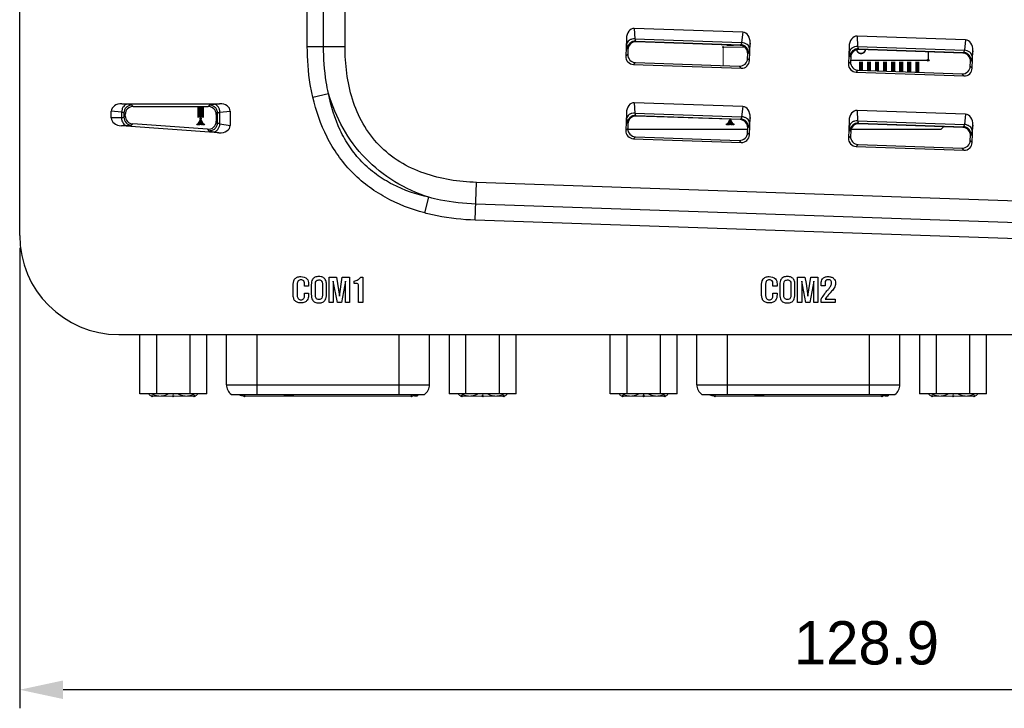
# Model space of a CAD drawing. Header units: millimetres. Extents: x 0 to 594, y 0 to 420.
# Tile 12 of 31: x 300 to 380, y 116 to 172. Entities that reach past the tile are written whole.
import ezdxf

# ---------------------------------------------------------------- set-up
doc = ezdxf.new("R2010")
doc.units = ezdxf.units.MM
doc.header["$LTSCALE"] = 46.2
doc.header["$PDMODE"] = 3
doc.header["$PDSIZE"] = 8
doc.layers.get('0').update_dxf_attribs({"linetype": 'CONTINUOUS'})
doc.layers.get('Defpoints').update_dxf_attribs({"linetype": 'CONTINUOUS'})
for name, color, linetype in [('2D-OUT_MSR-B2MWA-EX-DIM', 7, 'CONTINUOUS'), ('D_SUB_09P-SHAPE', 7, 'CONTINUOUS'), ('PCB-TOPRP1000D_V100-SHAPE', 7, 'CONTINUOUS'), ('RP_TOP_CASE-SHAPE', 7, 'CONTINUOUS')]:
    doc.layers.add(name, color=color, linetype=linetype)
doc.styles.get("Standard").update_dxf_attribs({"font": 'gothic.ttf'})
doc.dimstyles.new('DIMSTYLE_2', dxfattribs={"dimtxt": 3.5, "dimasz": 3.5, "dimexe": 1.5, "dimexo": 1, "dimgap": 0.875, "dimtad": 1, "dimdec": 1, "dimdsep": 46, "dimtxsty": 'STANDARD', "dimblk": '_FILLED', "dimblk1": '_FILLED', "dimblk2": '_FILLED', "dimcen": 0.09, "dimadec": 5, "dimazin": 2, "dimtp": 0.3, "dimtm": 0.3, "dimtfac": 1, "dimtdec": 1, "dimtofl": 0, "dimtmove": 0, "dimatfit": 3, "dimldrblk": '_FILLED', "dimfxl": 1, "dimtolj": 1, "dimarcsym": 0})

# ---------------------------------------------------------------- blocks, each defined once
blk = doc.blocks.new('_FILLED')
at = {"color": 0, "linetype": 'ByBlock'}
blk.add_solid([(0, 0), (-1, 0.214), (-1, -0.214)], dxfattribs=at)
blk = doc.blocks.new('*D13')
at = {"layer": '2D-OUT_MSR-B2MWA-EX-DIM', "color": 0, "linetype": 'Continuous', "lineweight": -2}
for p, q in [((299.996, 153.325), (299.996, 116.128)), ((428.896, 143.775), (428.896, 116.128)), ((425.396, 117.628), (303.496, 117.628))]:
    blk.add_line(p, q, dxfattribs=at)
at = {"layer": 'Defpoints', "color": 0, "linetype": 'Continuous'}
for p in [(299.996, 154.325), (428.896, 144.775), (299.996, 117.628)]:
    blk.add_point(p, dxfattribs=at)
at = {"layer": '2D-OUT_MSR-B2MWA-EX-DIM', "color": 0, "linetype": 'Continuous', "lineweight": -2, "xscale": 3.5, "yscale": 3.5, "zscale": 3.5, "rotation": 180}
blk.add_blockref('_FILLED', (299.996, 117.628), dxfattribs=at)
at = {"layer": '2D-OUT_MSR-B2MWA-EX-DIM', "color": 0, "linetype": 'Continuous', "lineweight": -2, "xscale": 3.5, "yscale": 3.5, "zscale": 3.5}
blk.add_blockref('_FILLED', (428.896, 117.628), dxfattribs=at)
at = {"layer": '2D-OUT_MSR-B2MWA-EX-DIM', "color": 0, "linetype": 'Continuous', "insert": (368.395, 123.17), "char_height": 3.5, "attachment_point": 2, "line_spacing_factor": 0.9}
blk.add_mtext('\\A1;128.9', dxfattribs=at)

msp = doc.modelspace()

# ---------------------------------------------------------------- linework, layer by layer
at = {"layer": 'D_SUB_09P-SHAPE', "color": 7, "linetype": 'Continuous'}
for p, q in [((309.693, 141.525), (309.693, 146.325)), ((311.047, 146.325), (311.047, 141.525)), ((313.755, 141.525), (313.755, 146.325)), ((315.109, 141.525), (315.109, 146.325)), ((316.696, 142.275), (316.696, 146.325)), ((319.146, 146.325), (319.146, 141.475)), ((330.646, 141.475), (330.646, 146.325)), ((333.096, 142.275), (333.096, 146.325)), ((334.683, 146.325), (334.683, 141.525)), ((336.037, 141.525), (336.037, 146.325)), ((338.745, 141.525), (338.745, 146.325)), ((340.099, 141.525), (340.099, 146.325)), ((347.693, 141.525), (347.693, 146.325)), ((349.047, 146.325), (349.047, 141.525)), ((351.755, 141.525), (351.755, 146.325)), ((353.109, 141.525), (353.109, 146.325)), ((354.696, 142.275), (354.696, 146.325)), ((357.146, 146.325), (357.146, 141.475)), ((368.646, 141.475), (368.646, 146.325)), ((371.096, 142.275), (371.096, 146.325)), ((372.683, 146.325), (372.683, 141.525)), ((374.037, 141.525), (374.037, 146.325)), ((376.745, 141.525), (376.745, 146.325)), ((378.099, 141.525), (378.099, 146.325)), ((316.696, 142.275), (333.096, 142.275)), ((354.696, 142.275), (371.096, 142.275)), ((315.109, 141.525), (309.693, 141.525)), ((317.096, 141.475), (332.696, 141.475)), ((321.396, 141.375), (321.396, 141.475)), ((322.108, 141.375), (321.396, 141.375)), ((321.435, 141.375), (321.435, 141.475)), ((321.495, 141.375), (321.495, 141.475)), ((321.594, 141.375), (321.594, 141.475)), ((321.693, 141.375), (321.693, 141.475)), ((321.792, 141.375), (321.792, 141.475)), ((321.891, 141.375), (321.891, 141.475)), ((321.99, 141.375), (321.99, 141.475)), ((322.049, 141.375), (322.049, 141.475)), ((322.089, 141.375), (322.089, 141.475)), ((322.108, 141.375), (322.108, 141.475)), ((331.896, 141.375), (331.896, 141.475)), ((331.896, 141.375), (332.133, 141.375)), ((332.015, 141.375), (332.015, 141.475)), ((332.133, 141.475), (332.133, 141.375)), ((340.099, 141.525), (334.683, 141.525)), ((353.109, 141.525), (347.693, 141.525)), ((355.096, 141.475), (370.696, 141.475)), ((359.396, 141.375), (359.396, 141.475)), ((360.108, 141.375), (359.396, 141.375)), ((359.435, 141.375), (359.435, 141.475)), ((359.495, 141.375), (359.495, 141.475)), ((359.594, 141.375), (359.594, 141.475)), ((359.693, 141.375), (359.693, 141.475)), ((359.792, 141.375), (359.792, 141.475)), ((359.891, 141.375), (359.891, 141.475)), ((359.99, 141.375), (359.99, 141.475)), ((360.049, 141.375), (360.049, 141.475)), ((360.089, 141.375), (360.089, 141.475)), ((360.108, 141.375), (360.108, 141.475)), ((369.896, 141.375), (369.896, 141.475)), ((369.896, 141.375), (370.133, 141.375)), ((370.015, 141.375), (370.015, 141.475)), ((370.133, 141.475), (370.133, 141.375)), ((378.099, 141.525), (372.683, 141.525))]:
    msp.add_line(p, q, dxfattribs=at)
for centre, start, end in [((317.696, 142.275), 180, 233.1301), ((332.096, 142.275), 306.8699, 0), ((355.696, 142.275), 180, 233.1301), ((370.096, 142.275), 306.8699, 0)]:
    msp.add_arc(centre, 1, start, end, dxfattribs=at)
at = {"layer": 'PCB-TOPRP1000D_V100-SHAPE', "color": 7, "linetype": 'Continuous'}
for p, q in [((374.617, 163.118), (374.396, 162.9)), ((358.8, 162.9), (349.116, 162.9)), ((374.396, 162.9), (367.148, 162.9))]:
    msp.add_line(p, q, dxfattribs=at)
for points, const_width in [([(358.56, 169.545), (356.821, 169.545)], 0.084), ([(356.821, 169.545), (356.821, 168.053)], 0.084), ([(357.386, 169.645), (357.386, 169.713)], 0.546), ([(373.386, 168.48), (373.386, 169.16)], 0.126), ([(367.11, 168.48), (373.386, 168.48)], 0.126), ([(367.946, 167.67), (367.946, 168.37)], 0.336), ([(368.596, 167.647), (368.596, 168.37)], 0.336), ([(369.246, 167.624), (369.246, 168.37)], 0.336), ([(369.896, 167.602), (369.896, 168.37)], 0.336), ([(370.546, 167.579), (370.546, 168.37)], 0.336), ([(371.196, 167.556), (371.196, 168.37)], 0.336), ([(371.846, 167.534), (371.846, 168.37)], 0.336), ([(372.496, 167.511), (372.496, 168.37)], 0.336), ([(314.611, 163.845), (314.611, 164.754)], 0.546), ([(314.361, 163.308), (314.611, 163.758)], 0.084), ([(314.861, 163.308), (314.361, 163.308)], 0.084), ([(314.483, 163.378), (314.611, 163.608)], 0.084), ([(314.739, 163.378), (314.483, 163.378)], 0.084), ([(314.5, 163.308), (314.611, 163.508)], 0.084), ([(314.611, 163.758), (314.861, 163.308)], 0.084), ([(314.611, 163.608), (314.739, 163.378)], 0.084), ([(314.611, 163.508), (314.722, 163.308)], 0.084), ([(357.136, 163.308), (357.362, 163.715)], 0.084), ([(357.636, 163.308), (357.136, 163.308)], 0.084), ([(357.258, 163.378), (357.386, 163.608)], 0.084), ([(357.514, 163.378), (357.258, 163.378)], 0.084), ([(357.275, 163.308), (357.386, 163.508)], 0.084), ([(357.386, 163.608), (357.514, 163.378)], 0.084), ([(357.386, 163.508), (357.497, 163.308)], 0.084), ([(357.411, 163.714), (357.636, 163.308)], 0.084), ([(312.396, 141.355), (312.396, 141.525)], 0.084), ([(337.396, 141.355), (337.396, 141.525)], 0.084), ([(350.396, 141.355), (350.396, 141.525)], 0.084), ([(375.396, 141.355), (375.396, 141.525)], 0.084), ([(314.096, 141.355), (310.696, 141.355)], 0.084), ([(318.15, 141.355), (331.642, 141.355)], 0.084), ([(335.696, 141.355), (339.096, 141.355)], 0.084), ([(352.096, 141.355), (348.696, 141.355)], 0.084), ([(356.15, 141.355), (369.642, 141.355)], 0.084), ([(373.696, 141.355), (377.096, 141.355)], 0.084)]:
    msp.add_lwpolyline(points, dxfattribs=dict(at, const_width=const_width))
for points, const_width in [([(367.609, 169.335, 0.882684), (368.303, 169.338)], 0.126), ([(310.426, 141.525, 0.288162), (310.696, 141.355)], 0.084), ([(310.675, 141.525, 0.255919), (312.001, 141.525)], 0.084), ([(312.791, 141.525, 0.255919), (314.117, 141.525)], 0.084), ([(314.096, 141.355, 0.288162), (314.366, 141.525)], 0.084), ([(335.426, 141.525, 0.288162), (335.696, 141.355)], 0.084), ([(335.675, 141.525, 0.255919), (337.001, 141.525)], 0.084), ([(337.791, 141.525, 0.255919), (339.117, 141.525)], 0.084), ([(339.096, 141.355, 0.288162), (339.366, 141.525)], 0.084), ([(348.426, 141.525, 0.288162), (348.696, 141.355)], 0.084), ([(348.675, 141.525, 0.255919), (350.001, 141.525)], 0.084), ([(350.791, 141.525, 0.255919), (352.117, 141.525)], 0.084), ([(352.096, 141.355, 0.288162), (352.366, 141.525)], 0.084), ([(373.426, 141.525, 0.288162), (373.696, 141.355)], 0.084), ([(373.675, 141.525, 0.255919), (375.001, 141.525)], 0.084), ([(375.791, 141.525, 0.255919), (377.117, 141.525)], 0.084), ([(377.096, 141.355, 0.288162), (377.366, 141.525)], 0.084), ([(317.675, 141.475, 0.124284), (318.15, 141.355)], 0.084), ([(331.642, 141.355, 0.064206), (331.896, 141.388)], 0.084), ([(355.675, 141.475, 0.124284), (356.15, 141.355)], 0.084), ([(369.642, 141.355, 0.064206), (369.896, 141.388)], 0.084)]:
    msp.add_lwpolyline(points, format="xyb", dxfattribs=dict(at, const_width=const_width))
for centre, radius in [((356.821, 169.545), 0.05), ((373.386, 168.48), 0.075), ((314.361, 163.308), 0.05), ((314.483, 163.378), 0.05), ((314.5, 163.308), 0.05), ((314.611, 163.758), 0.05), ((314.611, 163.608), 0.05), ((314.611, 163.508), 0.05), ((314.722, 163.308), 0.05), ((314.739, 163.378), 0.05), ((314.861, 163.308), 0.05), ((357.136, 163.308), 0.05), ((357.258, 163.378), 0.05), ((357.275, 163.308), 0.05), ((357.386, 163.608), 0.05), ((357.386, 163.508), 0.05), ((357.497, 163.308), 0.05), ((357.514, 163.378), 0.05), ((357.636, 163.308), 0.05), ((310.696, 141.355), 0.05), ((312.396, 141.355), 0.05), ((314.096, 141.355), 0.05), ((318.15, 141.355), 0.05), ((331.642, 141.355), 0.05), ((335.696, 141.355), 0.05), ((337.396, 141.355), 0.05), ((339.096, 141.355), 0.05), ((348.696, 141.355), 0.05), ((350.396, 141.355), 0.05), ((352.096, 141.355), 0.05), ((356.15, 141.355), 0.05), ((369.642, 141.355), 0.05), ((373.696, 141.355), 0.05), ((375.396, 141.355), 0.05), ((377.096, 141.355), 0.05)]:
    msp.add_circle(centre, radius, dxfattribs=at)
at = {"layer": 'RP_TOP_CASE-SHAPE', "color": 7, "linetype": 'Continuous'}
for p, q in [((299.996, 154.325), (299.996, 272.025)), ((323.229, 169.607), (323.229, 241.192)), ((324.537, 169.607), (324.537, 241.193)), ((326.28, 169.607), (326.28, 241.193)), ((358.412, 170.751), (349.642, 171.058)), ((349.642, 171.058), (349.686, 170.223)), ((349, 170.217), (348.951, 168.815)), ((349, 170.217), (349.022, 169.786)), ((349.686, 170.223), (358.31, 169.922)), ((358.412, 170.751), (358.31, 169.922)), ((376.401, 170.129), (367.631, 170.435)), ((367.631, 170.435), (367.675, 169.6)), ((323.229, 169.607), (326.28, 169.607)), ((349.08, 169.408), (349.13, 169.354)), ((349.749, 170.033), (358.233, 169.736)), ((349.749, 170.033), (349.8, 169.978)), ((358.179, 169.686), (349.8, 169.978)), ((358.233, 169.736), (358.179, 169.686)), ((358.994, 169.868), (358.941, 169.44)), ((358.945, 168.466), (358.994, 169.868)), ((366.989, 169.594), (366.94, 168.193)), ((366.989, 169.594), (367.012, 169.163)), ((367.675, 169.6), (376.299, 169.299)), ((367.739, 169.41), (376.222, 169.114)), ((367.739, 169.41), (367.789, 169.356)), ((376.401, 170.129), (376.299, 169.299)), ((348.951, 168.815), (349.117, 168.97)), ((349.13, 169.354), (349.117, 168.97)), ((358.79, 168.632), (358.803, 169.016)), ((358.945, 168.466), (358.79, 168.632)), ((358.858, 169.067), (358.803, 169.016)), ((367.069, 168.785), (367.119, 168.731)), ((367.119, 168.731), (367.106, 168.347)), ((376.168, 169.063), (367.789, 169.356)), ((376.222, 169.114), (376.168, 169.063)), ((376.983, 169.245), (376.93, 168.817)), ((376.934, 167.844), (376.983, 169.245)), ((349.575, 168.146), (349.741, 168.3)), ((349.575, 168.146), (358.275, 167.842)), ((349.741, 168.3), (358.12, 168.008)), ((358.275, 167.842), (358.12, 168.008)), ((366.94, 168.193), (367.106, 168.347)), ((376.779, 168.009), (376.793, 168.394)), ((376.934, 167.844), (376.779, 168.009)), ((376.847, 168.444), (376.793, 168.394)), ((367.565, 167.523), (367.73, 167.677)), ((367.565, 167.523), (376.264, 167.219)), ((367.73, 167.677), (376.11, 167.385)), ((376.264, 167.219), (376.11, 167.385)), ((323.67, 165.506), (324.944, 165.801)), ((308.684, 164.937), (308.254, 164.975)), ((308.254, 164.975), (316.138, 164.975)), ((309.173, 164.754), (309.06, 164.867)), ((309.173, 164.754), (315.219, 164.754)), ((315.219, 164.754), (315.332, 164.867)), ((315.708, 164.937), (316.138, 164.975)), ((358.412, 164.751), (349.642, 165.058)), ((349.642, 165.058), (349.686, 164.223)), ((358.412, 164.751), (358.31, 163.922)), ((307.392, 163.82), (307.392, 164.363)), ((308.224, 164.29), (307.392, 164.363)), ((308.224, 163.835), (307.392, 163.82)), ((308.224, 164.29), (308.224, 163.835)), ((308.525, 164.107), (308.412, 164.219)), ((308.412, 164.219), (308.412, 163.88)), ((308.525, 163.985), (308.412, 163.88)), ((308.525, 163.985), (308.525, 164.107)), ((315.867, 164.107), (315.98, 164.219)), ((315.867, 164.107), (315.867, 163.562)), ((315.98, 163.441), (315.98, 164.219)), ((316.168, 164.29), (317, 164.363)), ((316.168, 163.344), (316.168, 164.29)), ((317, 164.363), (317, 163.213)), ((349, 164.217), (348.951, 162.815)), ((349, 164.217), (349.022, 163.786)), ((349.686, 164.223), (358.31, 163.922)), ((349.749, 164.033), (358.233, 163.736)), ((349.749, 164.033), (349.799, 163.979)), ((358.18, 163.687), (349.799, 163.979)), ((358.994, 163.868), (358.941, 163.44)), ((358.945, 162.466), (358.994, 163.868)), ((376.401, 164.129), (367.631, 164.435)), ((367.631, 164.435), (367.675, 163.6)), ((376.401, 164.129), (376.299, 163.299)), ((308.639, 163.189), (308.209, 163.182)), ((316.093, 162.63), (308.209, 163.182)), ((309.127, 163.339), (309.014, 163.234)), ((315.174, 162.916), (309.127, 163.339)), ((315.867, 163.562), (315.98, 163.441)), ((316.168, 163.344), (317, 163.213)), ((349.08, 163.408), (349.129, 163.355)), ((349.129, 163.355), (349.116, 162.969)), ((358.233, 163.736), (358.18, 163.687)), ((358.858, 163.067), (358.804, 163.017)), ((366.989, 163.594), (366.94, 162.193)), ((366.989, 163.594), (367.012, 163.163)), ((367.675, 163.6), (376.299, 163.299)), ((367.739, 163.41), (376.222, 163.114)), ((367.739, 163.41), (367.788, 163.357)), ((376.169, 163.064), (367.788, 163.357)), ((376.222, 163.114), (376.169, 163.064)), ((376.983, 163.245), (376.93, 162.817)), ((376.934, 161.844), (376.983, 163.245)), ((315.174, 162.916), (315.287, 162.795)), ((315.663, 162.698), (316.093, 162.63)), ((348.951, 162.815), (349.116, 162.969)), ((349.575, 162.146), (349.74, 162.299)), ((349.74, 162.299), (358.121, 162.007)), ((358.791, 162.631), (358.804, 163.017)), ((358.945, 162.466), (358.791, 162.631)), ((366.94, 162.193), (367.105, 162.346)), ((367.069, 162.785), (367.118, 162.732)), ((367.118, 162.732), (367.105, 162.346)), ((376.78, 162.008), (376.794, 162.394)), ((376.847, 162.444), (376.794, 162.394)), ((349.575, 162.146), (358.275, 161.842)), ((358.275, 161.842), (358.121, 162.007)), ((367.565, 161.523), (367.729, 161.676)), ((367.565, 161.523), (376.264, 161.219)), ((367.729, 161.676), (376.111, 161.384)), ((376.934, 161.844), (376.78, 162.008)), ((376.264, 161.219), (376.111, 161.384)), ((336.794, 155.565), (336.9, 158.614)), ((428.896, 155.429), (336.9, 158.614)), ((332.711, 156.148), (333.049, 157.411)), ((428.896, 153.685), (336.839, 156.871)), ((428.896, 152.376), (336.794, 155.565)), ((322.41, 150.413), (322.41, 149.465)), ((323.005, 150.23), (323.005, 150.493)), ((323.334, 150.422), (323.334, 150.23)), ((323.55, 150.335), (323.55, 149.581)), ((323.879, 149.487), (323.879, 150.443)), ((324.45, 150.443), (324.45, 149.496)), ((324.777, 149.581), (324.777, 150.335)), ((324.996, 150.967), (325.583, 150.967)), ((324.996, 148.922), (324.996, 150.967)), ((325.656, 148.922), (325.324, 150.636)), ((325.324, 150.636), (325.324, 148.922)), ((325.583, 150.967), (325.672, 150.448)), ((325.672, 150.448), (325.816, 149.421)), ((325.816, 149.421), (326.056, 150.967)), ((326.305, 150.636), (325.98, 148.922)), ((326.056, 150.967), (326.634, 150.967)), ((326.305, 148.922), (326.305, 150.636)), ((326.634, 150.967), (326.634, 148.922)), ((327.024, 150.46), (327.024, 150.641)), ((327.071, 150.46), (327.024, 150.46)), ((327.541, 150.967), (327.711, 150.967)), ((327.711, 150.967), (327.711, 148.922)), ((360.248, 150.413), (360.248, 149.465)), ((360.843, 150.23), (360.843, 150.493)), ((361.172, 150.422), (361.172, 150.23)), ((361.388, 150.335), (361.388, 149.581)), ((361.717, 149.487), (361.717, 150.443)), ((362.288, 150.443), (362.288, 149.496)), ((362.615, 149.581), (362.615, 150.335)), ((362.834, 150.967), (363.421, 150.967)), ((362.834, 148.922), (362.834, 150.967)), ((363.494, 148.922), (363.163, 150.636)), ((363.163, 150.636), (363.163, 148.922)), ((363.421, 150.967), (363.511, 150.448)), ((363.511, 150.448), (363.654, 149.421)), ((363.654, 149.421), (363.894, 150.967)), ((364.143, 150.636), (363.818, 148.922)), ((363.894, 150.967), (364.472, 150.967)), ((364.143, 148.922), (364.143, 150.636)), ((364.472, 150.967), (364.472, 148.922)), ((364.728, 150.272), (364.728, 150.352)), ((365.05, 150.467), (365.05, 150.272)), ((322.081, 149.649), (322.081, 150.246)), ((323.334, 150.23), (323.005, 150.23)), ((323.005, 149.672), (323.334, 149.672)), ((323.005, 149.484), (323.005, 149.672)), ((323.334, 149.672), (323.334, 149.59)), ((327.376, 148.922), (327.376, 150.136)), ((359.919, 149.649), (359.919, 150.246)), ((361.172, 150.23), (360.843, 150.23)), ((360.843, 149.672), (361.172, 149.672)), ((360.843, 149.484), (360.843, 149.672)), ((361.172, 149.672), (361.172, 149.59)), ((365.05, 150.272), (364.728, 150.272)), ((325.324, 148.922), (324.996, 148.922)), ((325.98, 148.922), (325.656, 148.922)), ((326.634, 148.922), (326.305, 148.922)), ((327.711, 148.922), (327.376, 148.922)), ((363.163, 148.922), (362.834, 148.922)), ((363.818, 148.922), (363.494, 148.922)), ((364.472, 148.922), (364.143, 148.922)), ((364.728, 148.922), (364.728, 149.216)), ((365.852, 148.922), (364.728, 148.922)), ((365.053, 149.186), (365.852, 149.186)), ((365.852, 149.186), (365.852, 148.922)), ((307.996, 146.325), (380.955, 146.325))]:
    msp.add_line(p, q, dxfattribs=at)
for centre, radius, start, end in [((309.065, 163.885), 0.653, 180.47364, 265.52636), ((307.996, 154.325), 8, 180, 270), ((368.208, 147.097), 4.074, 141.97662, 148.65677), ((370.547, 145.194), 6.791, 140.57131, 144.007)]:
    msp.add_arc(centre, radius, start, end, dxfattribs=at)
for centre, major_axis, ratio, start_param, end_param in [((349.65, 170.137), (-0.048, 0.92), 0.705758, -0.061667, 1.447461), ((358.34, 169.834), (0.112, 0.914), 0.705758, -1.447461, 0.061667), ((367.639, 169.515), (-0.048, 0.92), 0.705758, -0.061667, 1.447461), ((349.782, 169.326), (-0.451, 0.475), 0.992588, -0.791497, 0.771703), ((358.151, 169.034), (0.484, 0.442), 0.992577, -0.771002, 0.792198), ((376.329, 169.211), (0.112, 0.914), 0.705758, -1.447461, 0.061667), ((349.603, 168.798), (-0.479, -0.447), 0.992433, -0.7816, 0.7816), ((349.769, 168.952), (0.475, 0.452), 0.992285, 2.349795, 3.912995), ((358.138, 168.66), (-0.442, 0.483), 0.992274, -3.913696, -2.350496), ((367.771, 168.704), (-0.451, 0.475), 0.992588, -0.791497, 0.771703), ((376.141, 168.411), (0.484, 0.442), 0.992577, -0.771002, 0.792198), ((358.293, 168.494), (0.447, -0.479), 0.992433, -0.7816, 0.7816), ((367.592, 168.175), (-0.479, -0.447), 0.992433, -0.7816, 0.7816), ((367.758, 168.329), (0.475, 0.452), 0.992285, 2.349795, 3.912995), ((376.128, 168.037), (-0.442, 0.483), 0.992274, -3.913696, -2.350496), ((376.282, 167.871), (0.447, -0.479), 0.992433, -0.7816, 0.7816), ((308.311, 164.323), (-0.917, 0.08), 0.705758, -1.447461, 0.061667), ((309.177, 164.102), (0.468, -0.458), 0.992583, 2.349739, 3.912939), ((315.214, 164.102), (0.468, 0.458), 0.992583, -0.771346, 0.791854), ((316.081, 164.323), (0.917, 0.08), 0.705758, -0.061667, 1.447461), ((349.65, 164.137), (-0.048, 0.92), 0.705758, -0.061667, 1.447461), ((358.34, 163.834), (0.112, 0.914), 0.705758, -1.447461, 0.061667), ((309.177, 163.989), (0.474, 0.452), 0.992778, 2.384108, 3.878006), ((349.781, 163.327), (-0.451, 0.475), 0.992588, -0.791497, 0.771703), ((367.639, 163.515), (-0.048, 0.92), 0.705758, -0.061667, 1.447461), ((376.329, 163.211), (0.112, 0.914), 0.705758, -1.447461, 0.061667), ((308.311, 163.829), (-0.919, -0.016), 0.707051, -0.012568, 1.447235), ((315.215, 163.567), (-0.443, 0.483), 0.991708, -3.948654, -2.316188), ((316.081, 163.285), (0.914, -0.144), 0.702755, -1.44798, 0.110325), ((358.152, 163.035), (0.484, 0.442), 0.992577, -0.771002, 0.792198), ((367.77, 162.705), (-0.451, 0.475), 0.992588, -0.791497, 0.771703), ((376.141, 162.412), (0.484, 0.442), 0.992577, -0.771002, 0.792198), ((349.603, 162.798), (-0.479, -0.447), 0.992433, -0.7816, 0.7816), ((349.768, 162.951), (0.475, 0.452), 0.992285, 2.349795, 3.912995), ((358.139, 162.659), (-0.442, 0.483), 0.992274, -3.913696, -2.350496), ((358.293, 162.494), (0.447, -0.479), 0.992433, -0.7816, 0.7816), ((367.757, 162.328), (0.475, 0.452), 0.992285, 2.349795, 3.912995), ((367.592, 162.175), (-0.479, -0.447), 0.992433, -0.7816, 0.7816), ((376.128, 162.036), (-0.442, 0.483), 0.992274, -3.913696, -2.350496), ((376.282, 161.871), (0.447, -0.479), 0.992433, -0.7816, 0.7816)]:
    msp.add_ellipse(centre, major_axis=major_axis, ratio=ratio, start_param=start_param, end_param=end_param, dxfattribs=at)
for points, knots in [([(349.686, 170.223), (349.605, 170.222), (349.447, 170.2), (349.237, 170.109), (349.082, 169.969), (349.03, 169.846), (349.022, 169.786)], [0, 0, 0, 0, 0.283673, 0.551219, 0.78966, 1, 1, 1, 1]), ([(349.686, 170.223), (349.692, 170.179), (349.702, 170.12), (349.726, 170.057), (349.741, 170.037), (349.749, 170.033)], [0, 0, 0, 0, 0.654533, 0.864624, 1, 1, 1, 1]), ([(323.67, 165.506), (323.593, 165.841), (323.327, 167.193), (323.229, 168.575), (323.229, 169.607)], [0, 0, 0, 0, 0.250179, 1, 1, 1, 1]), ([(324.944, 165.801), (324.872, 166.112), (324.626, 167.367), (324.537, 168.649), (324.537, 169.607)], [0, 0, 0, 0, 0.250177, 1, 1, 1, 1]), ([(336.9, 158.614), (336.18, 158.639), (334.741, 158.771), (332.634, 159.289), (330.659, 160.203), (328.953, 161.563), (327.653, 163.315), (326.807, 165.32), (326.363, 167.444), (326.28, 168.887), (326.28, 169.607)], [0, 0, 0, 0, 0.125082, 0.250115, 0.375073, 0.499965, 0.624863, 0.749844, 0.874902, 1, 1, 1, 1]), ([(349.022, 169.786), (349.025, 169.737), (349.031, 169.651), (349.043, 169.537), (349.057, 169.46), (349.07, 169.419), (349.08, 169.408)], [0, 0, 0, 0, 0.380901, 0.678762, 0.88587, 1, 1, 1, 1]), ([(349.749, 170.033), (349.666, 170.035), (349.495, 170.006), (349.276, 169.869), (349.124, 169.66), (349.083, 169.492), (349.08, 169.408)], [0, 0, 0, 0, 0.249777, 0.5, 0.750223, 1, 1, 1, 1]), ([(358.31, 169.922), (358.301, 169.878), (358.287, 169.82), (358.258, 169.759), (358.241, 169.74), (358.233, 169.736)], [0, 0, 0, 0, 0.654617, 0.864682, 1, 1, 1, 1]), ([(358.858, 169.067), (358.86, 169.151), (358.831, 169.321), (358.694, 169.54), (358.485, 169.692), (358.317, 169.733), (358.233, 169.736)], [0, 0, 0, 0, 0.249777, 0.5, 0.750223, 1, 1, 1, 1]), ([(358.941, 169.44), (358.938, 169.5), (358.895, 169.627), (358.749, 169.777), (358.547, 169.882), (358.391, 169.915), (358.31, 169.922)], [0, 0, 0, 0, 0.21034, 0.448781, 0.716327, 1, 1, 1, 1]), ([(358.941, 169.44), (358.935, 169.391), (358.923, 169.305), (358.904, 169.193), (358.883, 169.117), (358.868, 169.077), (358.858, 169.067)], [0, 0, 0, 0, 0.380846, 0.678848, 0.885898, 1, 1, 1, 1]), ([(367.675, 169.6), (367.594, 169.599), (367.436, 169.577), (367.227, 169.486), (367.071, 169.346), (367.019, 169.223), (367.012, 169.163)], [0, 0, 0, 0, 0.283673, 0.551219, 0.78966, 1, 1, 1, 1]), ([(367.739, 169.41), (367.655, 169.412), (367.484, 169.383), (367.265, 169.247), (367.113, 169.037), (367.072, 168.869), (367.069, 168.785)], [0, 0, 0, 0, 0.249777, 0.5, 0.750223, 1, 1, 1, 1]), ([(367.675, 169.6), (367.681, 169.556), (367.691, 169.497), (367.716, 169.434), (367.731, 169.414), (367.739, 169.41)], [0, 0, 0, 0, 0.654533, 0.864624, 1, 1, 1, 1]), ([(367.012, 169.163), (367.014, 169.115), (367.02, 169.028), (367.032, 168.914), (367.047, 168.838), (367.059, 168.796), (367.069, 168.785)], [0, 0, 0, 0, 0.380901, 0.678762, 0.88587, 1, 1, 1, 1]), ([(376.299, 169.299), (376.29, 169.255), (376.276, 169.197), (376.247, 169.136), (376.231, 169.117), (376.222, 169.114)], [0, 0, 0, 0, 0.654617, 0.864682, 1, 1, 1, 1]), ([(376.847, 168.444), (376.849, 168.528), (376.82, 168.698), (376.683, 168.918), (376.474, 169.069), (376.306, 169.11), (376.222, 169.114)], [0, 0, 0, 0, 0.249777, 0.5, 0.750223, 1, 1, 1, 1]), ([(376.93, 168.817), (376.927, 168.877), (376.884, 169.004), (376.738, 169.154), (376.536, 169.26), (376.38, 169.293), (376.299, 169.299)], [0, 0, 0, 0, 0.21034, 0.448781, 0.716327, 1, 1, 1, 1]), ([(376.93, 168.817), (376.924, 168.769), (376.913, 168.682), (376.893, 168.57), (376.873, 168.494), (376.857, 168.454), (376.847, 168.444)], [0, 0, 0, 0, 0.380846, 0.678848, 0.885898, 1, 1, 1, 1]), ([(332.711, 156.148), (331.608, 156.443), (329.987, 157.067), (328.062, 158.314), (326.772, 159.456), (325.675, 160.785), (324.496, 162.751), (323.928, 164.393), (323.67, 165.506)], [0, 0, 0, 0, 0.249781, 0.37488, 0.499973, 0.62507, 0.750183, 1, 1, 1, 1]), ([(333.049, 157.411), (332.04, 157.636), (330.549, 158.143), (328.778, 159.23), (327.6, 160.255), (326.615, 161.468), (325.59, 163.276), (325.135, 164.784), (324.944, 165.801)], [0, 0, 0, 0, 0.249748, 0.374861, 0.499968, 0.625082, 0.750211, 1, 1, 1, 1]), ([(333.049, 157.411), (332.09, 157.731), (330.227, 158.566), (327.819, 160.467), (326.002, 162.94), (325.231, 164.831), (324.944, 165.801)], [0, 0, 0, 0, 0.250042, 0.499977, 0.749923, 1, 1, 1, 1]), ([(308.684, 164.937), (308.624, 164.932), (308.499, 164.884), (308.354, 164.734), (308.255, 164.528), (308.228, 164.371), (308.224, 164.29)], [0, 0, 0, 0, 0.21034, 0.448781, 0.716327, 1, 1, 1, 1]), ([(309.06, 164.867), (308.976, 164.866), (308.806, 164.831), (308.592, 164.687), (308.448, 164.473), (308.413, 164.303), (308.412, 164.219)], [0, 0, 0, 0, 0.249777, 0.5, 0.750223, 1, 1, 1, 1]), ([(309.06, 164.867), (309.049, 164.877), (309.008, 164.891), (308.932, 164.908), (308.819, 164.924), (308.732, 164.933), (308.684, 164.937)], [0, 0, 0, 0, 0.11409, 0.321035, 0.619087, 1, 1, 1, 1]), ([(315.332, 164.867), (315.343, 164.877), (315.384, 164.891), (315.46, 164.908), (315.573, 164.924), (315.659, 164.933), (315.708, 164.937)], [0, 0, 0, 0, 0.114041, 0.321045, 0.618902, 1, 1, 1, 1]), ([(315.98, 164.219), (315.979, 164.303), (315.944, 164.473), (315.8, 164.687), (315.586, 164.831), (315.416, 164.866), (315.332, 164.867)], [0, 0, 0, 0, 0.249777, 0.5, 0.750223, 1, 1, 1, 1]), ([(316.168, 164.29), (316.164, 164.371), (316.137, 164.528), (316.038, 164.734), (315.893, 164.884), (315.768, 164.932), (315.708, 164.937)], [0, 0, 0, 0, 0.283673, 0.551219, 0.78966, 1, 1, 1, 1]), ([(308.412, 164.219), (308.408, 164.228), (308.389, 164.243), (308.327, 164.27), (308.268, 164.282), (308.224, 164.29)], [0, 0, 0, 0, 0.135314, 0.345264, 1, 1, 1, 1]), ([(308.412, 163.88), (308.408, 163.872), (308.388, 163.859), (308.326, 163.841), (308.268, 163.837), (308.224, 163.835)], [0, 0, 0, 0, 0.130408, 0.33736, 1, 1, 1, 1]), ([(308.224, 163.835), (308.225, 163.757), (308.245, 163.605), (308.331, 163.403), (308.464, 163.251), (308.581, 163.198), (308.639, 163.189)], [0, 0, 0, 0, 0.283965, 0.550689, 0.788789, 1, 1, 1, 1]), ([(315.98, 164.219), (315.984, 164.228), (316.003, 164.243), (316.065, 164.27), (316.124, 164.282), (316.168, 164.29)], [0, 0, 0, 0, 0.135277, 0.345281, 1, 1, 1, 1]), ([(349.686, 164.223), (349.605, 164.222), (349.447, 164.2), (349.237, 164.109), (349.082, 163.969), (349.03, 163.846), (349.022, 163.786)], [0, 0, 0, 0, 0.283673, 0.551219, 0.78966, 1, 1, 1, 1]), ([(349.749, 164.033), (349.666, 164.035), (349.495, 164.006), (349.276, 163.869), (349.124, 163.66), (349.083, 163.492), (349.08, 163.408)], [0, 0, 0, 0, 0.249777, 0.5, 0.750223, 1, 1, 1, 1]), ([(349.686, 164.223), (349.692, 164.179), (349.702, 164.12), (349.726, 164.057), (349.741, 164.037), (349.749, 164.033)], [0, 0, 0, 0, 0.654533, 0.864624, 1, 1, 1, 1]), ([(358.31, 163.922), (358.301, 163.878), (358.287, 163.82), (358.258, 163.759), (358.241, 163.74), (358.233, 163.736)], [0, 0, 0, 0, 0.654617, 0.864682, 1, 1, 1, 1]), ([(358.941, 163.44), (358.938, 163.5), (358.895, 163.627), (358.749, 163.777), (358.547, 163.882), (358.391, 163.915), (358.31, 163.922)], [0, 0, 0, 0, 0.21034, 0.448781, 0.716327, 1, 1, 1, 1]), ([(309.014, 163.234), (309.004, 163.224), (308.963, 163.213), (308.887, 163.201), (308.774, 163.193), (308.687, 163.19), (308.639, 163.189)], [0, 0, 0, 0, 0.112137, 0.318306, 0.617014, 1, 1, 1, 1]), ([(315.287, 162.795), (315.374, 162.79), (315.554, 162.815), (315.784, 162.956), (315.941, 163.176), (315.979, 163.353), (315.98, 163.441)], [0, 0, 0, 0, 0.24974, 0.5, 0.75026, 1, 1, 1, 1]), ([(315.663, 162.698), (315.725, 162.699), (315.857, 162.741), (316.015, 162.89), (316.126, 163.099), (316.161, 163.261), (316.168, 163.344)], [0, 0, 0, 0, 0.209283, 0.448077, 0.716561, 1, 1, 1, 1]), ([(315.98, 163.441), (315.984, 163.432), (316.003, 163.414), (316.065, 163.378), (316.123, 163.358), (316.168, 163.344)], [0, 0, 0, 0, 0.139386, 0.352463, 1, 1, 1, 1]), ([(349.022, 163.786), (349.025, 163.737), (349.031, 163.651), (349.043, 163.537), (349.057, 163.46), (349.07, 163.419), (349.08, 163.408)], [0, 0, 0, 0, 0.380901, 0.678762, 0.88587, 1, 1, 1, 1]), ([(358.858, 163.067), (358.86, 163.151), (358.831, 163.321), (358.694, 163.54), (358.485, 163.692), (358.317, 163.733), (358.233, 163.736)], [0, 0, 0, 0, 0.249777, 0.5, 0.750223, 1, 1, 1, 1]), ([(358.941, 163.44), (358.935, 163.391), (358.923, 163.305), (358.904, 163.193), (358.883, 163.117), (358.868, 163.077), (358.858, 163.067)], [0, 0, 0, 0, 0.380846, 0.678848, 0.885898, 1, 1, 1, 1]), ([(367.675, 163.6), (367.594, 163.599), (367.436, 163.577), (367.227, 163.486), (367.071, 163.346), (367.019, 163.223), (367.012, 163.163)], [0, 0, 0, 0, 0.283673, 0.551219, 0.78966, 1, 1, 1, 1]), ([(367.012, 163.163), (367.014, 163.115), (367.02, 163.028), (367.032, 162.914), (367.047, 162.838), (367.059, 162.796), (367.069, 162.785)], [0, 0, 0, 0, 0.380901, 0.678762, 0.88587, 1, 1, 1, 1]), ([(367.739, 163.41), (367.655, 163.412), (367.484, 163.383), (367.265, 163.247), (367.113, 163.037), (367.072, 162.869), (367.069, 162.785)], [0, 0, 0, 0, 0.249777, 0.5, 0.750223, 1, 1, 1, 1]), ([(367.675, 163.6), (367.681, 163.556), (367.691, 163.497), (367.716, 163.434), (367.731, 163.414), (367.739, 163.41)], [0, 0, 0, 0, 0.654533, 0.864624, 1, 1, 1, 1]), ([(376.299, 163.299), (376.29, 163.255), (376.276, 163.197), (376.247, 163.136), (376.231, 163.117), (376.222, 163.114)], [0, 0, 0, 0, 0.654617, 0.864682, 1, 1, 1, 1]), ([(376.847, 162.444), (376.849, 162.528), (376.82, 162.698), (376.683, 162.918), (376.474, 163.069), (376.306, 163.11), (376.222, 163.114)], [0, 0, 0, 0, 0.249777, 0.5, 0.750223, 1, 1, 1, 1]), ([(376.93, 162.817), (376.927, 162.877), (376.884, 163.004), (376.738, 163.154), (376.536, 163.26), (376.38, 163.293), (376.299, 163.299)], [0, 0, 0, 0, 0.21034, 0.448781, 0.716327, 1, 1, 1, 1]), ([(315.287, 162.795), (315.297, 162.784), (315.338, 162.767), (315.414, 162.744), (315.528, 162.721), (315.614, 162.706), (315.663, 162.698)], [0, 0, 0, 0, 0.116053, 0.323972, 0.621428, 1, 1, 1, 1]), ([(376.93, 162.817), (376.924, 162.769), (376.913, 162.682), (376.893, 162.57), (376.873, 162.494), (376.857, 162.454), (376.847, 162.444)], [0, 0, 0, 0, 0.380846, 0.678848, 0.885898, 1, 1, 1, 1]), ([(336.839, 156.871), (335.882, 156.905), (334.603, 157.039), (333.358, 157.328), (333.049, 157.411)], [0, 0, 0, 0, 0.749814, 1, 1, 1, 1]), ([(336.794, 155.565), (335.763, 155.6), (334.385, 155.746), (333.043, 156.058), (332.711, 156.148)], [0, 0, 0, 0, 0.749811, 1, 1, 1, 1]), ([(322.081, 150.246), (322.081, 150.432), (322.1, 150.734), (322.403, 150.99), (322.598, 151.01), (322.699, 151.01)], [0, 0, 0, 0, 0.497997, 0.72901, 1, 1, 1, 1]), ([(323.005, 150.493), (323.005, 150.554), (322.966, 150.66), (322.836, 150.73), (322.712, 150.745), (322.586, 150.729), (322.442, 150.634), (322.41, 150.498), (322.41, 150.413)], [0, 0, 0, 0, 0.199823, 0.319461, 0.461866, 0.601394, 0.724259, 1, 1, 1, 1]), ([(322.699, 151.01), (322.877, 151.01), (323.251, 150.924), (323.334, 150.565), (323.334, 150.422)], [0, 0, 0, 0, 0.554096, 1, 1, 1, 1]), ([(324.683, 150.775), (324.636, 150.851), (324.521, 150.948), (324.33, 151.002), (324.163, 151.014), (323.995, 151.002), (323.802, 150.949), (323.635, 150.804), (323.558, 150.572), (323.549, 150.42), (323.55, 150.335)], [0, 0, 0, 0, 0.163757, 0.255615, 0.361251, 0.468443, 0.561072, 0.724002, 0.845211, 1, 1, 1, 1]), ([(323.879, 150.443), (323.879, 150.512), (323.911, 150.626), (324.036, 150.724), (324.164, 150.744), (324.29, 150.725), (324.357, 150.673), (324.382, 150.643)], [0, 0, 0, 0, 0.293878, 0.465653, 0.6532, 0.833341, 1, 1, 1, 1]), ([(324.777, 150.335), (324.777, 150.38), (324.771, 150.53), (324.738, 150.684), (324.683, 150.775)], [0, 0, 0, 0, 0.29698, 1, 1, 1, 1]), ([(327.248, 150.448), (327.237, 150.45), (327.178, 150.459), (327.119, 150.46), (327.071, 150.46)], [0, 0, 0, 0, 0.189884, 1, 1, 1, 1]), ([(359.919, 150.246), (359.919, 150.432), (359.938, 150.734), (360.241, 150.99), (360.436, 151.01), (360.537, 151.01)], [0, 0, 0, 0, 0.497997, 0.72901, 1, 1, 1, 1]), ([(360.843, 150.493), (360.843, 150.554), (360.804, 150.66), (360.675, 150.731), (360.55, 150.745), (360.424, 150.729), (360.28, 150.634), (360.248, 150.498), (360.248, 150.413)], [0, 0, 0, 0, 0.199841, 0.319511, 0.462262, 0.601432, 0.724253, 1, 1, 1, 1]), ([(360.537, 151.01), (360.715, 151.01), (361.089, 150.924), (361.172, 150.565), (361.172, 150.422)], [0, 0, 0, 0, 0.554095, 1, 1, 1, 1]), ([(362.521, 150.775), (362.474, 150.851), (362.359, 150.948), (362.168, 151.002), (362.001, 151.014), (361.834, 151.002), (361.641, 150.949), (361.473, 150.804), (361.397, 150.572), (361.388, 150.42), (361.388, 150.335)], [0, 0, 0, 0, 0.163745, 0.255545, 0.361079, 0.46836, 0.561004, 0.724013, 0.845198, 1, 1, 1, 1]), ([(361.717, 150.443), (361.717, 150.512), (361.75, 150.626), (361.875, 150.724), (362.002, 150.744), (362.128, 150.725), (362.196, 150.673), (362.22, 150.643)], [0, 0, 0, 0, 0.293854, 0.465689, 0.653203, 0.833175, 1, 1, 1, 1]), ([(362.615, 150.335), (362.615, 150.38), (362.609, 150.53), (362.576, 150.684), (362.521, 150.775)], [0, 0, 0, 0, 0.296925, 1, 1, 1, 1]), ([(364.728, 150.352), (364.728, 150.445), (364.741, 150.611), (364.829, 150.842), (364.989, 150.961), (365.148, 151.004), (365.282, 151.013), (365.417, 151.004), (365.577, 150.969), (365.744, 150.876), (365.875, 150.693), (365.897, 150.548), (365.897, 150.474)], [0, 0, 0, 0, 0.146976, 0.261524, 0.379056, 0.444416, 0.518312, 0.59094, 0.656733, 0.7757, 0.883732, 1, 1, 1, 1]), ([(365.104, 150.678), (365.073, 150.638), (365.053, 150.562), (365.05, 150.489), (365.05, 150.467)], [0, 0, 0, 0, 0.69575, 1, 1, 1, 1]), ([(365.513, 150.683), (365.491, 150.707), (365.421, 150.745), (365.305, 150.755), (365.189, 150.744), (365.125, 150.703), (365.104, 150.678)], [0, 0, 0, 0, 0.221126, 0.513101, 0.781116, 1, 1, 1, 1]), ([(365.48, 150.196), (365.509, 150.24), (365.556, 150.324), (365.581, 150.463), (365.569, 150.585), (365.536, 150.659), (365.513, 150.683)], [0, 0, 0, 0, 0.299285, 0.54996, 0.808067, 1, 1, 1, 1]), ([(365.897, 150.474), (365.897, 150.409), (365.88, 150.281), (365.828, 150.162), (365.795, 150.107)], [0, 0, 0, 0, 0.500236, 1, 1, 1, 1]), ([(323.334, 149.59), (323.334, 149.492), (323.322, 149.318), (323.228, 149.071), (323.054, 148.935), (322.873, 148.887), (322.713, 148.876), (322.552, 148.887), (322.366, 148.933), (322.181, 149.07), (322.093, 149.344), (322.081, 149.536), (322.081, 149.649)], [0, 0, 0, 0, 0.131451, 0.233144, 0.346121, 0.410141, 0.483494, 0.560088, 0.626296, 0.740214, 0.849196, 1, 1, 1, 1]), ([(323.55, 149.581), (323.55, 149.491), (323.559, 149.334), (323.634, 149.093), (323.802, 148.945), (323.995, 148.891), (324.163, 148.878), (324.33, 148.891), (324.523, 148.946), (324.692, 149.093), (324.765, 149.335), (324.776, 149.492), (324.777, 149.581)], [0, 0, 0, 0, 0.125649, 0.220685, 0.346878, 0.418136, 0.500479, 0.581986, 0.652764, 0.77923, 0.875367, 1, 1, 1, 1]), ([(327.376, 150.136), (327.376, 150.154), (327.376, 150.209), (327.376, 150.264), (327.372, 150.3)], [0, 0, 0, 0, 0.340669, 1, 1, 1, 1]), ([(361.172, 149.59), (361.172, 149.492), (361.16, 149.318), (361.066, 149.071), (360.893, 148.935), (360.711, 148.887), (360.552, 148.876), (360.39, 148.887), (360.204, 148.933), (360.019, 149.07), (359.931, 149.344), (359.919, 149.536), (359.919, 149.649)], [0, 0, 0, 0, 0.131451, 0.233143, 0.346124, 0.410153, 0.483525, 0.5601, 0.626298, 0.740214, 0.849196, 1, 1, 1, 1]), ([(361.388, 149.581), (361.388, 149.491), (361.398, 149.334), (361.472, 149.093), (361.64, 148.945), (361.833, 148.891), (362.001, 148.878), (362.169, 148.891), (362.361, 148.946), (362.53, 149.093), (362.603, 149.335), (362.615, 149.492), (362.615, 149.581)], [0, 0, 0, 0, 0.125651, 0.220663, 0.346907, 0.418172, 0.500579, 0.582036, 0.652809, 0.779198, 0.875362, 1, 1, 1, 1]), ([(364.998, 149.607), (365.014, 149.627), (365.094, 149.728), (365.178, 149.825), (365.245, 149.903)], [0, 0, 0, 0, 0.201021, 1, 1, 1, 1]), ([(365.245, 149.903), (365.273, 149.934), (365.354, 150.03), (365.436, 150.126), (365.48, 150.196)], [0, 0, 0, 0, 0.332855, 1, 1, 1, 1]), ([(365.513, 149.752), (365.492, 149.728), (365.421, 149.647), (365.35, 149.566), (365.302, 149.508)], [0, 0, 0, 0, 0.298287, 1, 1, 1, 1]), ([(365.795, 150.107), (365.782, 150.085), (365.697, 149.96), (365.597, 149.846), (365.513, 149.752)], [0, 0, 0, 0, 0.170134, 1, 1, 1, 1]), ([(322.41, 149.465), (322.41, 149.382), (322.445, 149.248), (322.586, 149.149), (322.711, 149.13), (322.834, 149.148), (322.979, 149.251), (323.005, 149.394), (323.005, 149.484)], [0, 0, 0, 0, 0.24909, 0.366971, 0.492928, 0.617612, 0.731516, 1, 1, 1, 1]), ([(324.45, 149.496), (324.45, 149.417), (324.433, 149.288), (324.306, 149.163), (324.168, 149.14), (324.03, 149.165), (323.907, 149.286), (323.879, 149.41), (323.879, 149.487)], [0, 0, 0, 0, 0.236982, 0.365251, 0.506417, 0.641141, 0.770224, 1, 1, 1, 1]), ([(360.248, 149.465), (360.248, 149.382), (360.284, 149.248), (360.424, 149.149), (360.549, 149.13), (360.672, 149.148), (360.817, 149.251), (360.843, 149.394), (360.843, 149.484)], [0, 0, 0, 0, 0.249133, 0.366779, 0.492685, 0.617549, 0.731369, 1, 1, 1, 1]), ([(362.288, 149.496), (362.288, 149.417), (362.271, 149.288), (362.144, 149.163), (362.006, 149.14), (361.868, 149.164), (361.745, 149.286), (361.717, 149.41), (361.717, 149.487)], [0, 0, 0, 0, 0.237049, 0.365168, 0.506182, 0.64122, 0.770323, 1, 1, 1, 1])]:
    msp.add_open_spline(points, degree=3, knots=knots, dxfattribs=at)
for points in [[(324.382, 150.643), (324.428, 150.59), (324.45, 150.514), (324.45, 150.443)], [(327.024, 150.641), (327.131, 150.663), (327.237, 150.702), (327.328, 150.763)], [(327.339, 150.401), (327.316, 150.427), (327.281, 150.441), (327.248, 150.448)], [(327.328, 150.763), (327.41, 150.816), (327.482, 150.888), (327.541, 150.967)], [(327.372, 150.3), (327.368, 150.335), (327.361, 150.373), (327.339, 150.401)], [(362.22, 150.643), (362.266, 150.59), (362.288, 150.514), (362.288, 150.443)]]:
    msp.add_open_spline(points, degree=3, dxfattribs=at)

# ---------------------------------------------------------------- dimensions: what is measured, and where the dimension line sits
at = {"layer": '2D-OUT_MSR-B2MWA-EX-DIM', "color": 2, "linetype": 'Continuous'}
dim = msp.add_linear_dim(base=(299.996, 117.628), p1=(428.896, 144.775), p2=(299.996, 154.325), angle=180, dimstyle='DIMSTYLE_2', dxfattribs=at)
dim.commit()
dim.dimension.update_dxf_attribs({"geometry": '*D13', "text_midpoint": (368.395, 117.628), "dimtype": 160})

doc.saveas('drawing.dxf')
